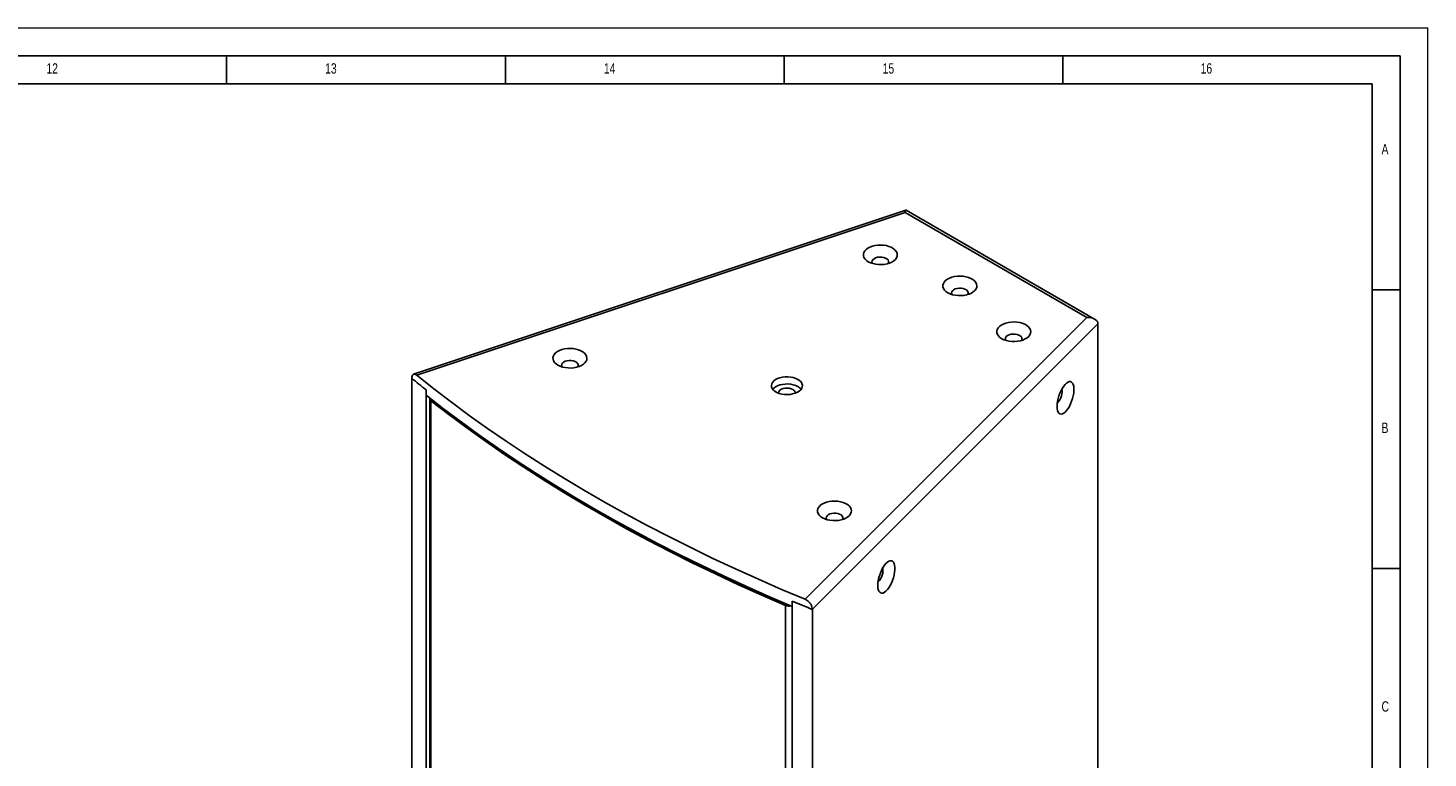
# Model space of a CAD drawing. Header units: millimetres. Extents: x 0 to 4205, y 0 to 2970.
# Tile 33 of 33: x 2949 to 4205, y 2315 to 2970. Entities that reach past the tile are written whole.
import ezdxf

# ---------------------------------------------------------------- set-up
doc = ezdxf.new("R2010")
doc.units = ezdxf.units.MM
doc.header["$LTSCALE"] = 5
doc.layers.add('FORMAT', color=7, linetype='Continuous')
doc.styles.add('SLDTEXTSTYLE0', font='TXT', dxfattribs={"width": 0.75})

msp = doc.modelspace()

# ---------------------------------------------------------------- linework, layer by layer
at = {"color": 7, "linetype": 'Continuous', "lineweight": 18}
for p in [(0.000021, 2970.00005), (4205.000021, 0.00005)]:
    msp.add_line(p, (4205.000021, 2970.00005), dxfattribs=at)
at = {"color": 7, "linetype": 'Continuous', "lineweight": 25}
for p, q in [((3736.77014, 2806.47854), (3295.247485, 2659.320266)), ((3735.944284, 2804.317809), (3298.163112, 2658.406567)), ((3735.944284, 2804.317809), (3899.010112, 2710.18191)), ((3906.023616, 2708.817016), (3736.867635, 2806.468686)), ((3899.010112, 2710.18191), (3646.257042, 2457.456219)), ((3652.759234, 2448.312002), (3908.929515, 2704.454527)), ((3652.884805, 2448.437564), (3908.929515, 2704.454527)), ((3908.929255, 2704.45427), (3908.929883, 2704.454314)), ((3908.929883, 2704.454314), (3908.929515, 2704.454527)), ((3908.929883, 2704.454314), (3908.929883, 1932.973065)), ((3293.767762, 1884.270172), (3293.767762, 2655.500954)), ((3306.381392, 2645.341264), (3306.381392, 1873.870844)), ((3306.559673, 2645.199873), (3306.559673, 2640.403724)), ((3309.787094, 2637.194847), (3309.787094, 1878.515491)), ((3310.757894, 2635.48676), (3310.757894, 1876.807404)), ((3628.869584, 2451.844791), (3630.054595, 2452.77505)), ((3628.869584, 2451.844791), (3628.869584, 1693.165435)), ((3634.607008, 2455.822177), (3634.607008, 2451.026029)), ((3634.607008, 2451.026029), (3634.870689, 2451.289684)), ((3634.870689, 1684.238009), (3634.870689, 2455.711349)), ((3652.884805, 2448.437564), (3652.884805, 1676.956315))]:
    msp.add_line(p, q, dxfattribs=at)
at = {"color": 8, "linetype": 'Continuous', "lineweight": 25}
for p, q in [((3310.757894, 2635.48676), (3312.086007, 2636.05059)), ((3622.734201, 2456.068219), (3622.734201, 2455.902742))]:
    msp.add_line(p, q, dxfattribs=at)
at = {"color": 7, "linetype": 'Continuous', "lineweight": 25, "flags": 128}
for points in [[(3703.041221, 2760.245292), (3701.375025, 2761.386136), (3700.066773, 2762.673124), (3699.154103, 2764.06924), (3698.663283, 2765.534311), (3698.60842, 2767.0262), (3698.991094, 2768.501977), (3699.800297, 2769.919194), (3701.012749, 2771.237079), (3702.593572, 2772.417718), (3704.497283, 2773.427147), (3706.669126, 2774.236324), (3709.04662, 2774.82197), (3711.561358, 2775.167244), (3714.141002, 2775.262207), (3716.711341, 2775.104124), (3719.198433, 2774.697552), (3721.530718, 2774.054181), (3723.641119, 2773.192521), (3725.468909, 2772.13736), (3726.961504, 2770.919055), (3728.075982, 2769.572652), (3728.780262, 2768.136884), (3729.054095, 2766.653061), (3728.8896, 2765.163863), (3728.291507, 2763.712134), (3727.277022, 2762.339639), (3725.875333, 2761.085861), (3724.126766, 2759.98687), (3722.08162, 2759.074279), (3719.798729, 2758.374345), (3717.343771, 2757.907202), (3714.78737, 2757.686291), (3712.203064, 2757.717963), (3709.665208, 2758.001309), (3707.246805, 2758.52818), (3705.017434, 2759.283418), (3703.041221, 2760.245292)], [(3720.860672, 2758.664382), (3720.867547, 2758.675357), (3721.277274, 2759.733533), (3721.218275, 2760.817287), (3720.694261, 2761.85852), (3719.738156, 2762.791812), (3718.410043, 2763.558515), (3716.793359, 2764.110462), (3714.989695, 2764.412969), (3713.112375, 2764.447028), (3711.279363, 2764.210498), (3709.605837, 2763.718243), (3708.196946, 2763.00119), (3707.141217, 2762.104398), (3706.504984, 2761.084213), (3706.328224, 2760.00474), (3706.622047, 2758.933799), (3706.774385, 2758.664382)], [(3774.37197, 2732.365741), (3772.70577, 2733.506583), (3771.397521, 2734.793573), (3770.484855, 2736.189687), (3769.99403, 2737.654761), (3769.939165, 2739.146647), (3770.32184, 2740.622427), (3771.131043, 2742.039644), (3772.343496, 2743.357529), (3773.924317, 2744.538166), (3775.828035, 2745.547593), (3777.999879, 2746.356771), (3780.377368, 2746.94242), (3782.892105, 2747.28769), (3785.47175, 2747.382652), (3788.04209, 2747.224573), (3790.529179, 2746.817999), (3792.86147, 2746.174628), (3794.971865, 2745.312968), (3796.799655, 2744.257807), (3798.292256, 2743.039502), (3799.406727, 2741.693099), (3800.111011, 2740.257333), (3800.384841, 2738.773508), (3800.220345, 2737.28431), (3799.622254, 2735.832583), (3798.607771, 2734.460088), (3797.206082, 2733.206309), (3795.457512, 2732.107316), (3793.412368, 2731.194728), (3791.129477, 2730.494794), (3788.674519, 2730.027651), (3786.118116, 2729.806737), (3783.533814, 2729.83841), (3780.995957, 2730.121757), (3778.577555, 2730.648628), (3776.34818, 2731.403864), (3774.37197, 2732.365741)], [(3792.191421, 2730.78483), (3792.198295, 2730.795807), (3792.608023, 2731.853981), (3792.549026, 2732.937734), (3792.025012, 2733.978967), (3791.068908, 2734.912259), (3789.740789, 2735.678965), (3788.124106, 2736.230912), (3786.320441, 2736.533419), (3784.443124, 2736.567477), (3782.610113, 2736.330947), (3780.936586, 2735.838691), (3779.527695, 2735.121639), (3778.471962, 2734.224845), (3777.835733, 2733.204662), (3777.658972, 2732.125186), (3777.952795, 2731.054248), (3778.105129, 2730.78483)], [(3822.666002, 2691.187376), (3820.999806, 2692.32822), (3819.691554, 2693.615208), (3818.778887, 2695.011322), (3818.288064, 2696.476395), (3818.233201, 2697.968284), (3818.615871, 2699.444062), (3819.425074, 2700.86128), (3820.637527, 2702.179164), (3822.218353, 2703.359802), (3824.122067, 2704.369229), (3826.293911, 2705.178406), (3828.671398, 2705.764056), (3831.186139, 2706.109328), (3833.765787, 2706.204288), (3836.336122, 2706.046208), (3838.823214, 2705.639636), (3841.155505, 2704.996261), (3843.2659, 2704.134605), (3845.09369, 2703.079444), (3846.586291, 2701.861135), (3847.700763, 2700.514736), (3848.405043, 2699.078968), (3848.678879, 2697.595143), (3848.514381, 2696.105947), (3847.916285, 2694.654219), (3846.901807, 2693.281721), (3845.500118, 2692.027943), (3843.751547, 2690.928954), (3841.706398, 2690.016364), (3839.423507, 2689.31643), (3836.968549, 2688.849287), (3834.412151, 2688.628374), (3831.827845, 2688.660046), (3829.289992, 2688.943391), (3826.871586, 2689.470264), (3824.642215, 2690.225501), (3822.666002, 2691.187376)], [(3840.485456, 2689.606464), (3840.492328, 2689.617441), (3840.902055, 2690.675617), (3840.843056, 2691.75937), (3840.319042, 2692.800604), (3839.362937, 2693.733895), (3838.034824, 2694.500599), (3836.41814, 2695.052546), (3834.614476, 2695.355053), (3832.737156, 2695.389112), (3830.904144, 2695.152582), (3829.230618, 2694.660327), (3827.821728, 2693.943274), (3826.765998, 2693.046482), (3826.129765, 2692.026297), (3825.953005, 2690.946824), (3826.246828, 2689.875883), (3826.399166, 2689.606466)], [(3424.641116, 2667.455305), (3422.974932, 2668.596156), (3421.666668, 2669.883152), (3420.754017, 2671.279264), (3420.263178, 2672.744339), (3420.208321, 2674.236224), (3420.590988, 2675.711996), (3421.400194, 2677.129216), (3422.61264, 2678.447104), (3424.19345, 2679.627736), (3426.097171, 2680.637163), (3428.269011, 2681.446339), (3430.646502, 2682.03199), (3433.161259, 2682.377268), (3435.740896, 2682.472226), (3438.311248, 2682.314152), (3440.798347, 2681.907576), (3443.130609, 2681.264199), (3445.24102, 2680.402545), (3447.06881, 2679.347384), (3448.561401, 2678.12907), (3449.675896, 2676.782676), (3450.38017, 2675.346912), (3450.653992, 2673.863079), (3450.489501, 2672.373886), (3449.891391, 2670.922152), (3448.87691, 2669.549652), (3447.475224, 2668.295875), (3445.726651, 2667.196884), (3443.681514, 2666.284302), (3441.398624, 2665.584368), (3438.943662, 2665.117223), (3436.387271, 2664.896314), (3433.802971, 2664.927982), (3431.265112, 2665.211338), (3428.846713, 2665.7382), (3426.617342, 2666.493437), (3424.641116, 2667.455305)], [(3442.460566, 2665.874398), (3442.467454, 2665.885385), (3442.877188, 2666.943557), (3442.818182, 2668.027314), (3442.294165, 2669.068538), (3441.338064, 2670.001839), (3440.009951, 2670.768542), (3438.39325, 2671.320488), (3436.589602, 2671.622997), (3434.712276, 2671.65706), (3432.87927, 2671.420526), (3431.205751, 2670.928267), (3429.796834, 2670.211206), (3428.741122, 2669.314424), (3428.104862, 2668.294231), (3427.928122, 2667.214755), (3428.221951, 2666.143824), (3428.374286, 2665.874406)], [(3293.550258, 2655.67893), (3295.161558, 2654.362919), (3296.777126, 2653.048642), (3298.396961, 2651.73613), (3300.021011, 2650.42535), (3301.649328, 2649.116335), (3303.2819, 2647.809091), (3304.918672, 2646.503588), (3306.559673, 2645.199873)], [(3646.257042, 2457.456219), (3625.201399, 2466.289278), (3604.415837, 2475.332997), (3583.906694, 2484.584631), (3563.680171, 2494.041359), (3543.742453, 2503.70031), (3524.099565, 2513.558524), (3504.75754, 2523.613034), (3485.722207, 2533.860749), (3466.999397, 2544.298577), (3448.594789, 2554.923332), (3430.513981, 2565.73178), (3412.762494, 2576.720643), (3395.345684, 2587.886557), (3378.268907, 2599.226155), (3361.5373, 2610.735954), (3345.155992, 2622.412477), (3329.129956, 2634.252154), (3313.464078, 2646.251403), (3298.163112, 2658.406567)], [(3639.83651, 2654.700073), (3637.924843, 2655.621401), (3635.758936, 2656.330878), (3633.408388, 2656.80569), (3630.948754, 2657.030581), (3628.459091, 2656.998325), (3626.01942, 2656.709959), (3623.708138, 2656.174742), (3621.599555, 2655.409888), (3619.761422, 2654.439971), (3618.252821, 2653.296166), (3617.122252, 2652.015241), (3616.406054, 2650.638368), (3616.127218, 2649.209787), (3616.294739, 2647.775429), (3616.903216, 2646.381388), (3617.933106, 2645.072476), (3619.351281, 2643.890749), (3621.112183, 2642.874202), (3623.159216, 2642.055507), (3625.426563, 2641.460964), (3627.841375, 2641.109698), (3630.326025, 2641.01299), (3632.800669, 2641.173959), (3635.185741, 2641.587411), (3637.404608, 2642.240075), (3639.385951, 2643.110971), (3641.066079, 2644.172103), (3642.390988, 2645.389362), (3643.318112, 2646.723637), (3643.817631, 2648.132029), (3643.873506, 2649.569281), (3643.483941, 2650.989197), (3642.661453, 2652.34614), (3641.43247, 2653.596491), (3639.83651, 2654.700073)], [(3639.83651, 2648.2188), (3637.924843, 2649.140128), (3635.758936, 2649.849605), (3633.408388, 2650.324417), (3630.948754, 2650.549308), (3628.459091, 2650.517052), (3626.01942, 2650.228686), (3623.708138, 2649.693469), (3621.599555, 2648.928615), (3619.761422, 2647.958698), (3618.252821, 2646.814893), (3617.308556, 2645.789236)], [(3872.290015, 2630.486716), (3872.399623, 2632.699387), (3872.725289, 2635.067562), (3873.257647, 2637.523164), (3873.981381, 2639.99552), (3874.875671, 2642.413563), (3875.914792, 2644.707637), (3877.068851, 2646.81178), (3878.304637, 2648.665481), (3879.586612, 2650.215423), (3880.877889, 2651.416952), (3882.14132, 2652.23559), (3883.340563, 2652.647714), (3884.441122, 2652.64152), (3885.41132, 2652.21717), (3886.223259, 2651.386845), (3886.853575, 2650.174464), (3887.284141, 2648.61488), (3887.502567, 2646.752958), (3887.502567, 2644.642278), (3887.284141, 2642.343617), (3886.853575, 2639.922998), (3886.223259, 2637.450115), (3885.41132, 2634.996093), (3884.441122, 2632.63149), (3883.340563, 2630.424433), (3882.14132, 2628.438333), (3880.877889, 2626.730379), (3879.586612, 2625.349685), (3878.304637, 2624.3359), (3877.068851, 2623.718347), (3875.914792, 2623.514631), (3874.875671, 2623.730694), (3873.981381, 2624.360282), (3873.257647, 2625.385325), (3872.725289, 2626.776326), (3872.399623, 2628.493297), (3872.290015, 2630.486716)], [(3306.559673, 2640.403724), (3321.972433, 2628.403061), (3337.743349, 2616.558503), (3353.8677, 2604.873597), (3370.340604, 2593.35186), (3387.157177, 2581.996782), (3404.312291, 2570.811748), (3421.800823, 2559.800141), (3439.617491, 2548.965255), (3457.756975, 2538.310373), (3476.213771, 2527.838672), (3494.982378, 2517.553329), (3514.057107, 2507.457414), (3533.432253, 2497.553978), (3553.101957, 2487.845977), (3573.060354, 2478.336371), (3593.301397, 2469.027982), (3613.818997, 2459.923626), (3634.607008, 2451.026029)], [(3622.536675, 2642.272066), (3622.554603, 2642.955663), (3622.96433, 2644.013838), (3623.817034, 2644.979944), (3625.059146, 2645.793284), (3626.6126, 2646.402741), (3628.379798, 2646.770027), (3630.249711, 2646.87207), (3632.104834, 2646.702452), (3633.828604, 2646.271832), (3635.312704, 2645.607262)], [(3872.504654, 2633.634095), (3872.965671, 2634.000524), (3873.902942, 2635.033994), (3874.796096, 2636.400977), (3875.589023, 2638.015608), (3876.231897, 2639.77641), (3876.684324, 2641.572736), (3876.917874, 2643.29178), (3876.917874, 2644.82542), (3876.684324, 2646.077353), (3876.668298, 2646.126362)], [(3310.757894, 2635.48676), (3326.685491, 2623.213796), (3342.989012, 2611.10648), (3359.663273, 2599.168594), (3376.702987, 2587.403952), (3394.102793, 2575.816286), (3411.857143, 2564.409255), (3429.960407, 2553.186476), (3448.406877, 2542.151516), (3467.190681, 2531.307857), (3486.305863, 2520.658936), (3505.746394, 2510.208145), (3525.506091, 2499.958777), (3545.578692, 2489.914082), (3565.957859, 2480.077265), (3586.637125, 2470.451419), (3607.609884, 2461.039597), (3628.869584, 2451.844791)], [(3661.931613, 2530.470416), (3660.26543, 2531.611267), (3658.957178, 2532.898256), (3658.044528, 2534.294368), (3657.553688, 2535.759443), (3657.498832, 2537.251327), (3657.881499, 2538.7271), (3658.690705, 2540.14432), (3659.903158, 2541.462204), (3661.483968, 2542.642836), (3663.387682, 2543.652267), (3665.559522, 2544.461443), (3667.937019, 2545.04709), (3670.45177, 2545.392372), (3673.031407, 2545.48733), (3675.601759, 2545.329256), (3678.088845, 2544.922687), (3680.42112, 2544.279303), (3682.531531, 2543.417649), (3684.359321, 2542.362488), (3685.851912, 2541.144173), (3686.966393, 2539.797787), (3687.67068, 2538.362016), (3687.944503, 2536.878183), (3687.780012, 2535.38899), (3687.181909, 2533.937252), (3686.167421, 2532.564756), (3684.765735, 2531.310979), (3683.017168, 2530.211984), (3680.972032, 2529.299402), (3678.689134, 2528.599472), (3676.234173, 2528.132327), (3673.677782, 2527.911418), (3671.093482, 2527.943086), (3668.555623, 2528.226442), (3666.137223, 2528.753304), (3663.907839, 2529.508549), (3661.931613, 2530.470416)], [(3477.485152, 2527.130371), (3487.681994, 2521.496961), (3507.096443, 2511.060162), (3526.82968, 2500.824548), (3546.875373, 2490.79332), (3567.227223, 2480.969686), (3587.878731, 2471.356732), (3608.82341, 2461.957531), (3630.054595, 2452.77505)], [(3679.751077, 2528.889502), (3679.757965, 2528.900489), (3680.167699, 2529.958661), (3680.108693, 2531.042418), (3679.584676, 2532.083642), (3678.628575, 2533.016943), (3677.300462, 2533.783646), (3675.683761, 2534.335592), (3673.880113, 2534.6381), (3672.002787, 2534.672164), (3670.169781, 2534.43563), (3668.496262, 2533.943371), (3667.087345, 2533.22631), (3666.031632, 2532.329528), (3665.395373, 2531.309335), (3665.218633, 2530.229858), (3665.512462, 2529.158928), (3665.664797, 2528.88951)], [(3711.555629, 2469.769758), (3711.665237, 2471.982429), (3711.990927, 2474.35061), (3712.523255, 2476.806202), (3713.247008, 2479.27857), (3714.141312, 2481.696605), (3715.180416, 2483.990677), (3716.334476, 2486.094827), (3717.570261, 2487.948521), (3718.852223, 2489.498463), (3720.14351, 2490.69999), (3721.406954, 2491.518628), (3722.60619, 2491.930756), (3723.706736, 2491.924562), (3724.676957, 2491.500218), (3725.48889, 2490.669889), (3726.119209, 2489.457509), (3726.549765, 2487.897928), (3726.768191, 2486.036005), (3726.768191, 2483.925325), (3726.549765, 2481.626664), (3726.119209, 2479.206044), (3725.48889, 2476.733159), (3724.676957, 2474.27914), (3723.706736, 2471.914532), (3722.60619, 2469.707475), (3721.406954, 2467.721371), (3720.14351, 2466.013417), (3718.852223, 2464.632725), (3717.570261, 2463.61894), (3716.334476, 2463.001394), (3715.180416, 2462.797671), (3714.141312, 2463.013736), (3713.247008, 2463.643331), (3712.523255, 2464.668363), (3711.990927, 2466.059374), (3711.665237, 2467.776339), (3711.555629, 2469.769758)], [(3711.770262, 2472.917133), (3712.231295, 2473.283571), (3713.168549, 2474.317032), (3714.061733, 2475.684025), (3714.854647, 2477.298648), (3715.497518, 2479.059456), (3715.949951, 2480.855786), (3716.183498, 2482.57482), (3716.183498, 2484.10846), (3715.949951, 2485.360403), (3715.933909, 2485.409394)], [(3630.054595, 2452.77505), (3630.596828, 2452.592075), (3631.147726, 2452.484327)], [(3634.607008, 2455.822177), (3636.865355, 2454.874848), (3639.126796, 2453.929959), (3641.391254, 2452.987495), (3643.658781, 2452.047488), (3645.929364, 2451.109944), (3648.202949, 2450.174833), (3650.47959, 2449.242186), (3652.759234, 2448.312002)]]:
    msp.add_lwpolyline(points, dxfattribs=at)
at = {"color": 7, "linetype": 'Continuous', "lineweight": 25}
for centre, radius, start, end in [((3311.838415, 2637.205971), 2.030569, 163.745629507, 237.850716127), ((3633.974551, 2642.35325), 3.518416, 358.677888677, 67.645980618), ((3635.436871, 2640.070802), 9.259951, 38.137072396, 61.632479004), ((3631.843231, 2459.378311), 8.099167, 248.459752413, 282.274935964)]:
    msp.add_arc(centre, radius, start, end, dxfattribs=at)
for centre, major_axis, ratio, start_param, end_param in [((3735.944287, 2797.836517), (0.875708, 8.648042), 0.1120238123, 6.2328466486, 7.0181635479), ((3899.010108, 2703.700622), (9.883626, 1.301168), 0.6469224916, 6.1982237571, 7.7690200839)]:
    msp.add_ellipse(centre, major_axis=major_axis, ratio=ratio, start_param=start_param, end_param=end_param, dxfattribs=at)
for points in [[(3293.550258, 2655.67893), (3293.600734, 2656.363991), (3293.701684, 2657.734072), (3294.489192, 2659.027156), (3295.651216, 2659.545392), (3296.949949, 2659.275215), (3297.815405, 2658.655532), (3298.163112, 2658.406567)], [(3652.759234, 2448.312002), (3652.687657, 2449.067523), (3652.544508, 2450.578519), (3651.429117, 2452.970123), (3649.787744, 2455.106725), (3647.958699, 2456.642177), (3646.744758, 2457.222905), (3646.257042, 2457.456219)]]:
    msp.add_open_spline(points, degree=3, knots=[0, 0, 0, 0, 0.21354888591, 0.42708466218, 0.64100389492, 0.85576906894, 1, 1, 1, 1], dxfattribs=at)
at = {"layer": 'FORMAT'}
for p, q in [((75.000021, 2945.00005), (4180.000021, 2945.00005)), ((3127.5, 2920.00005), (3127.5, 2945.00005)), ((3377.5, 2920.00005), (3377.5, 2945.00005)), ((3627.5, 2920.00005), (3627.5, 2945.00005)), ((3877.5, 2920.00005), (3877.5, 2945.00005)), ((4180.000021, 25.00005), (4180.000021, 2945.00005)), ((100.000021, 2920.00005), (4155.000021, 2920.00005)), ((4155.000021, 50.00005), (4155.000021, 2920.00005)), ((4180, 2735), (4155, 2735)), ((4155, 2485), (4180, 2485))]:
    msp.add_line(p, q, dxfattribs=at)

# ---------------------------------------------------------------- texts
at = {"layer": 'FORMAT', "attachment_point": 1, "style": 'SLDTEXTSTYLE0'}
for s, insert, char_height in [('12', (2965.885417, 2938.340157), 9.2604167), ('13', (3215.885417, 2938.340157), 9.2604167), ('14', (3465.885417, 2938.340157), 9.2604167), ('15', (3715.885417, 2938.340157), 9.2604167), ('16', (4001.061787, 2938.340157), 9.2604167), ('A', (4163.333258, 2865.840122), 9.260417), ('B', (4163.333258, 2615.840122), 9.260417), ('C', (4163.333258, 2365.840122), 9.260417)]:
    msp.add_mtext(s, dxfattribs=dict(at, insert=insert, char_height=char_height))

doc.saveas('drawing.dxf')
